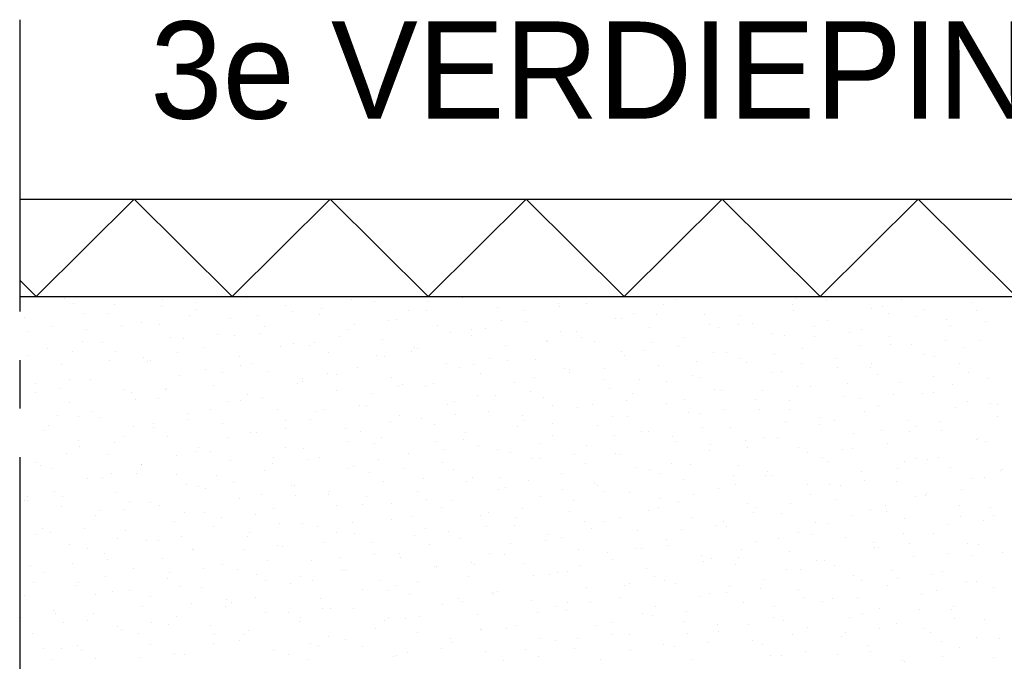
# Model space of a CAD drawing. Extents: x -940 to 22840, y -452 to 16368.
# Tile 17 of 50: x 15978 to 16485, y 3928 to 4258. Entities that reach past the tile are written whole.
import ezdxf

# ---------------------------------------------------------------- set-up
doc = ezdxf.new("R2010")
doc.units = 0
doc.header["$LTSCALE"] = 20
doc.linetypes.add('2322107', pattern=[2000, 1000, 1000])
doc.linetypes.add('CENTER2', pattern=[11.25, 7.5, -1.25, 1.25, -1.25])
for name, color, linetype in [('BOUW', 8, 'CONTINUOUS'), ('WL561---_AANVOER', 4, 'CONTINUOUS'), ('WL570---', 3, 'CONTINUOUS')]:
    doc.layers.add(name, color=color, linetype=linetype)
doc.styles.add('BURO-025', font='BUROFONT.shx', dxfattribs={"height": 50})

msp = doc.modelspace()

# ---------------------------------------------------------------- linework, layer by layer
at = {"layer": 'BOUW'}
for p, q in [((15978.49, 4165.65), (16644.75, 4165.65)), ((15986.88, 4115.65), (16037.27, 4165.65)), ((16037.27, 4165.65), (16087.65, 4115.65)), ((16087.65, 4115.65), (16138.04, 4165.65)), ((16138.04, 4165.65), (16188.42, 4115.65)), ((16188.42, 4115.65), (16238.81, 4165.65)), ((16238.81, 4165.65), (16289.2, 4115.65)), ((16289.2, 4115.65), (16339.58, 4165.65)), ((16339.58, 4165.65), (16389.97, 4115.65)), ((16389.97, 4115.65), (16440.35, 4165.65)), ((16440.35, 4165.65), (16490.74, 4115.65)), ((15978.49, 4123.98), (15986.88, 4115.65)), ((15978.49, 4115.65), (16644.75, 4115.65))]:
    msp.add_line(p, q, dxfattribs=at)
at = {"layer": 'WL570---', "color": 8, "linetype": 'CENTER2'}
msp.add_line((15978.49, 4258), (15978.49, 3598.26), dxfattribs=at)
at = {"layer": 'WL570---', "color": 8}
for p, q in [((16206.35, 4115.14), (16206.35, 4115.14)), ((16001.54, 4114.79), (16001.54, 4114.79)), ((16006.14, 4112.1), (16006.14, 4112.1)), ((16027.37, 4111.4), (16027.37, 4111.4)), ((16051.18, 4110.34), (16051.18, 4110.34)), ((16051.85, 4114.09), (16051.85, 4114.09)), ((16068.93, 4112.35), (16068.93, 4112.35)), ((16095.27, 4114.89), (16095.27, 4114.89)), ((16114.96, 4111.01), (16114.96, 4111.01)), ((16149.26, 4114.13), (16149.26, 4114.13)), ((16160.67, 4112.99), (16160.67, 4112.99)), ((16188.6, 4113.13), (16188.6, 4113.13)), ((16206.38, 4114.98), (16206.38, 4114.98)), ((16224.04, 4110.2), (16224.04, 4110.2)), ((16255.72, 4112.15), (16255.72, 4112.15)), ((16255.99, 4110.69), (16255.99, 4110.69)), ((16269.75, 4112.19), (16269.75, 4112.19)), ((16309.71, 4111.39), (16309.71, 4111.39)), ((16315.46, 4114.17), (16315.46, 4114.17)), ((16375.65, 4111.47), (16375.65, 4111.47)), ((16377.61, 4114.88), (16377.61, 4114.88)), ((16393.4, 4113.48), (16393.4, 4113.48)), ((16421.96, 4110.51), (16421.96, 4110.51)), ((16431.6, 4114.12), (16431.6, 4114.12)), ((16467.67, 4112.5), (16467.67, 4112.5)), ((15981.15, 4105.11), (15981.15, 4105.11)), ((16011.95, 4106.68), (16011.95, 4106.68)), ((16023.54, 4107.03), (16023.54, 4107.03)), ((16065.94, 4105.92), (16065.94, 4105.92)), ((16069.25, 4109.02), (16069.25, 4109.02)), ((16100.82, 4105.89), (16100.82, 4105.89)), ((16118.57, 4107.9), (16118.57, 4107.9)), ((16132.61, 4106.22), (16132.61, 4106.22)), ((16133.84, 4109.41), (16133.84, 4109.41)), ((16178.32, 4108.21), (16178.32, 4108.21)), ((16187.82, 4108.65), (16187.82, 4108.65)), ((16238.24, 4108.68), (16238.24, 4108.68)), ((16294.29, 4106.67), (16294.29, 4106.67)), ((16305.63, 4106.24), (16305.63, 4106.24)), ((16330.54, 4106.53), (16330.54, 4106.53)), ((16348.28, 4105.91), (16348.28, 4105.91)), ((16376.25, 4108.52), (16376.25, 4108.52)), ((16416.18, 4109.4), (16416.18, 4109.4)), ((16425.29, 4107.02), (16425.29, 4107.02)), ((16439.36, 4105.44), (16439.36, 4105.44)), ((16443.04, 4109.03), (16443.04, 4109.03)), ((16470.17, 4108.64), (16470.17, 4108.64)), ((15995.48, 4100.26), (15995.48, 4100.26)), ((16030.79, 4100.66), (16030.79, 4100.66)), ((16041.19, 4102.25), (16041.19, 4102.25)), ((16050.51, 4101.21), (16050.51, 4101.21)), ((16086.9, 4104.23), (16086.9, 4104.23)), ((16104.5, 4100.45), (16104.5, 4100.45)), ((16150.46, 4101.44), (16150.46, 4101.44)), ((16168.21, 4103.45), (16168.21, 4103.45)), ((16172.4, 4103.94), (16172.4, 4103.94)), ((16193.41, 4100.57), (16193.41, 4100.57)), ((16226.39, 4103.18), (16226.39, 4103.18)), ((16239.12, 4102.56), (16239.12, 4102.56)), ((16284.83, 4104.55), (16284.83, 4104.55)), ((16287.88, 4104.23), (16287.88, 4104.23)), ((16332.85, 4101.19), (16332.85, 4101.19)), ((16347.94, 4101.46), (16347.94, 4101.46)), ((16355.26, 4101.79), (16355.26, 4101.79)), ((16386.84, 4100.43), (16386.84, 4100.43)), ((16393.65, 4103.45), (16393.65, 4103.45)), ((16454.74, 4103.93), (16454.74, 4103.93)), ((16457.01, 4100.66), (16457.01, 4100.66)), ((16474.93, 4102.56), (16474.93, 4102.56)), ((15982.62, 4097.71), (15982.62, 4097.71)), ((16013.04, 4098.65), (16013.04, 4098.65)), ((16080.43, 4096.21), (16080.43, 4096.21)), ((16089.08, 4095.73), (16089.08, 4095.73)), ((16101.98, 4096.6), (16101.98, 4096.6)), ((16143.07, 4094.97), (16143.07, 4094.97)), ((16147.7, 4098.58), (16147.7, 4098.58)), ((16200.1, 4096.99), (16200.1, 4096.99)), ((16210.8, 4095.5), (16210.8, 4095.5)), ((16210.97, 4098.46), (16210.97, 4098.46)), ((16217.85, 4099), (16217.85, 4099)), ((16256.51, 4097.49), (16256.51, 4097.49)), ((16264.96, 4097.7), (16264.96, 4097.7)), ((16302.23, 4099.48), (16302.23, 4099.48)), ((16337.51, 4099.78), (16337.51, 4099.78)), ((16365.59, 4096.68), (16365.59, 4096.68)), ((16371.42, 4095.72), (16371.42, 4095.72)), ((16387.15, 4095.32), (16387.15, 4095.32)), ((16404.9, 4097.34), (16404.9, 4097.34)), ((16411.3, 4098.67), (16411.3, 4098.67)), ((16425.41, 4094.96), (16425.41, 4094.96)), ((16010.56, 4092.62), (16010.56, 4092.62)), ((16021.18, 4092.24), (16021.18, 4092.24)), ((16056.27, 4094.61), (16056.27, 4094.61)), ((16062.68, 4094.2), (16062.68, 4094.2)), ((16119.38, 4091.53), (16119.38, 4091.53)), ((16127.65, 4090.26), (16127.65, 4090.26)), ((16130.07, 4091.76), (16130.07, 4091.76)), ((16165.09, 4093.51), (16165.09, 4093.51)), ((16228.46, 4090.72), (16228.46, 4090.72)), ((16249.53, 4092.99), (16249.53, 4092.99)), ((16249.74, 4092.54), (16249.74, 4092.54)), ((16267.48, 4094.55), (16267.48, 4094.55)), ((16274.17, 4092.7), (16274.17, 4092.7)), ((16303.52, 4092.23), (16303.52, 4092.23)), ((16317.12, 4090.09), (16317.12, 4090.09)), ((16319.88, 4094.69), (16319.88, 4094.69)), ((16409.99, 4090.24), (16409.99, 4090.24)), ((16426.38, 4091.03), (16426.38, 4091.03)), ((16436.79, 4090.87), (16436.79, 4090.87)), ((16454.54, 4092.88), (16454.54, 4092.88)), ((16472.09, 4093.02), (16472.09, 4093.02)), ((15982.25, 4085.56), (15982.25, 4085.56)), ((15992.65, 4088.97), (15992.65, 4088.97)), ((16005.76, 4087.52), (16005.76, 4087.52)), ((16027.96, 4087.55), (16027.96, 4087.55)), ((16059.75, 4086.76), (16059.75, 4086.76)), ((16073.67, 4089.54), (16073.67, 4089.54)), ((16091.32, 4084.75), (16091.32, 4084.75)), ((16112.32, 4089.75), (16112.32, 4089.75)), ((16137.03, 4086.74), (16137.03, 4086.74)), ((16161.96, 4085.3), (16161.96, 4085.3)), ((16166.21, 4084.78), (16166.21, 4084.78)), ((16179.71, 4087.31), (16179.71, 4087.31)), ((16181.64, 4089.49), (16181.64, 4089.49)), ((16182.74, 4088.73), (16182.74, 4088.73)), ((16288.1, 4087.51), (16288.1, 4087.51)), ((16289.25, 4085.07), (16289.25, 4085.07)), ((16299.37, 4088.08), (16299.37, 4088.08)), ((16334.96, 4087.05), (16334.96, 4087.05)), ((16342.09, 4086.75), (16342.09, 4086.75)), ((16366.76, 4085.64), (16366.76, 4085.64)), ((16380.67, 4089.04), (16380.67, 4089.04)), ((16443.78, 4085.96), (16443.78, 4085.96)), ((16448.55, 4084.77), (16448.55, 4084.77)), ((16463.98, 4089.48), (16463.98, 4089.48)), ((15999.9, 4080.78), (15999.9, 4080.78)), ((16024.54, 4082.51), (16024.54, 4082.51)), ((16042.29, 4084.52), (16042.29, 4084.52)), ((16044.33, 4082.05), (16044.33, 4082.05)), ((16045.61, 4082.77), (16045.61, 4082.77)), ((16091.93, 4080.07), (16091.93, 4080.07)), ((16098.31, 4081.29), (16098.31, 4081.29)), ((16197.83, 4081.09), (16197.83, 4081.09)), ((16211.59, 4080.84), (16211.59, 4080.84)), ((16220.2, 4084.02), (16220.2, 4084.02)), ((16229.34, 4082.85), (16229.34, 4082.85)), ((16243.54, 4083.08), (16243.54, 4083.08)), ((16306.64, 4080), (16306.64, 4080)), ((16326.67, 4082.04), (16326.67, 4082.04)), ((16349.01, 4083.63), (16349.01, 4083.63)), ((16352.36, 4081.98), (16352.36, 4081.98)), ((16380.65, 4081.28), (16380.65, 4081.28)), ((16398.07, 4083.97), (16398.07, 4083.97)), ((16416.4, 4081.19), (16416.4, 4081.19)), ((16461.43, 4081.17), (16461.43, 4081.17)), ((16060.69, 4075.13), (16060.69, 4075.13)), ((16074.18, 4078.06), (16074.18, 4078.06)), ((16082.89, 4076.57), (16082.89, 4076.57)), ((16106.4, 4077.11), (16106.4, 4077.11)), ((16136.88, 4075.81), (16136.88, 4075.81)), ((16141.56, 4075.61), (16141.56, 4075.61)), ((16152.12, 4079.1), (16152.12, 4079.1)), ((16204.78, 4079.3), (16204.78, 4079.3)), ((16215.22, 4076.02), (16215.22, 4076.02)), ((16258.77, 4078.54), (16258.77, 4078.54)), ((16260.93, 4078.01), (16260.93, 4078.01)), ((16261.23, 4076.39), (16261.23, 4076.39)), ((16278.98, 4078.4), (16278.98, 4078.4)), ((16324.3, 4075.21), (16324.3, 4075.21)), ((16365.23, 4076.56), (16365.23, 4076.56)), ((16370.01, 4077.2), (16370.01, 4077.2)), ((16398.65, 4079.18), (16398.65, 4079.18)), ((16415.72, 4079.19), (16415.72, 4079.19)), ((16419.22, 4075.8), (16419.22, 4075.8)), ((16448.29, 4074.73), (16448.29, 4074.73)), ((16466.04, 4076.74), (16466.04, 4076.74)), ((15986.4, 4070.81), (15986.4, 4070.81)), ((16004.15, 4072.83), (16004.15, 4072.83)), ((16014.98, 4073.14), (16014.98, 4073.14)), ((16014.99, 4073.08), (16014.99, 4073.08)), ((16078.09, 4070.06), (16078.09, 4070.06)), ((16121.46, 4071.1), (16121.46, 4071.1)), ((16123.8, 4072.04), (16123.8, 4072.04)), ((16123.82, 4073.6), (16123.82, 4073.6)), ((16169.51, 4074.03), (16169.51, 4074.03)), ((16175.45, 4070.34), (16175.45, 4070.34)), ((16191.2, 4071.16), (16191.2, 4071.16)), ((16232.87, 4071.24), (16232.87, 4071.24)), ((16243.34, 4073.83), (16243.34, 4073.83)), ((16278.59, 4073.22), (16278.59, 4073.22)), ((16297.33, 4073.07), (16297.33, 4073.07)), ((16310.87, 4071.94), (16310.87, 4071.94)), ((16328.62, 4073.95), (16328.62, 4073.95)), ((16403.8, 4071.08), (16403.8, 4071.08)), ((16430.8, 4071.55), (16430.8, 4071.55)), ((16457.79, 4070.32), (16457.79, 4070.32)), ((16476.51, 4073.54), (16476.51, 4073.54)), ((15986.67, 4066.08), (15986.67, 4066.08)), ((15999.57, 4068.36), (15999.57, 4068.36)), ((16032.38, 4068.07), (16032.38, 4068.07)), ((16036.04, 4066.36), (16036.04, 4066.36)), ((16053.56, 4067.6), (16053.56, 4067.6)), ((16053.79, 4068.37), (16053.79, 4068.37)), ((16095.74, 4065.27), (16095.74, 4065.27)), ((16141.45, 4067.26), (16141.45, 4067.26)), ((16160.02, 4065.62), (16160.02, 4065.62)), ((16173.45, 4069.15), (16173.45, 4069.15)), ((16187.16, 4069.25), (16187.16, 4069.25)), ((16214.01, 4064.86), (16214.01, 4064.86)), ((16223.09, 4064.7), (16223.09, 4064.7)), ((16240.84, 4066.71), (16240.84, 4066.71)), ((16281.91, 4068.35), (16281.91, 4068.35)), ((16293.67, 4065.58), (16293.67, 4065.58)), ((16335.9, 4067.59), (16335.9, 4067.59)), ((16339.38, 4067.57), (16339.38, 4067.57)), ((16360.51, 4067.49), (16360.51, 4067.49)), ((16378.26, 4069.5), (16378.26, 4069.5)), ((16385.09, 4069.56), (16385.09, 4069.56)), ((16427.9, 4065.05), (16427.9, 4065.05)), ((16442.36, 4065.61), (16442.36, 4065.61)), ((16448.2, 4066.48), (16448.2, 4066.48)), ((16004.32, 4061.3), (16004.32, 4061.3)), ((16038.14, 4062.89), (16038.14, 4062.89)), ((16050.03, 4063.28), (16050.03, 4063.28)), ((16085.67, 4061.91), (16085.67, 4061.91)), ((16092.13, 4062.13), (16092.13, 4062.13)), ((16103.42, 4063.92), (16103.42, 4063.92)), ((16153.06, 4059.47), (16153.06, 4059.47)), ((16156.54, 4059.62), (16156.54, 4059.62)), ((16198.59, 4060.15), (16198.59, 4060.15)), ((16202.25, 4061.61), (16202.25, 4061.61)), ((16247.96, 4063.6), (16247.96, 4063.6)), ((16272.73, 4060.25), (16272.73, 4060.25)), ((16290.48, 4062.26), (16290.48, 4062.26)), ((16311.06, 4060.51), (16311.06, 4060.51)), ((16320.48, 4062.88), (16320.48, 4062.88)), ((16356.78, 4062.5), (16356.78, 4062.5)), ((16374.47, 4062.12), (16374.47, 4062.12)), ((16402.49, 4064.49), (16402.49, 4064.49)), ((16410.15, 4063.04), (16410.15, 4063.04)), ((16420.14, 4059.71), (16420.14, 4059.71)), ((16465.85, 4061.69), (16465.85, 4061.69)), ((16477.54, 4060.6), (16477.54, 4060.6)), ((16480.93, 4060.13), (16480.93, 4060.13)), ((15997.9, 4054.67), (15997.9, 4054.67)), ((16015.64, 4056.68), (16015.64, 4056.68)), ((16065.11, 4055.65), (16065.11, 4055.65)), ((16076.7, 4057.41), (16076.7, 4057.41)), ((16110.82, 4057.63), (16110.82, 4057.63)), ((16130.69, 4056.65), (16130.69, 4056.65)), ((16135.31, 4057.46), (16135.31, 4057.46)), ((16173.93, 4054.55), (16173.93, 4054.55)), ((16202.7, 4055.02), (16202.7, 4055.02)), ((16219.64, 4056.54), (16219.64, 4056.54)), ((16237.16, 4054.67), (16237.16, 4054.67)), ((16252.58, 4059.38), (16252.58, 4059.38)), ((16265.35, 4058.53), (16265.35, 4058.53)), ((16322.37, 4055.8), (16322.37, 4055.8)), ((16328.72, 4055.73), (16328.72, 4055.73)), ((16340.12, 4057.81), (16340.12, 4057.81)), ((16359.04, 4057.4), (16359.04, 4057.4)), ((16374.43, 4057.72), (16374.43, 4057.72)), ((16413.03, 4056.64), (16413.03, 4056.64)), ((16459.79, 4058.59), (16459.79, 4058.59)), ((16008.8, 4053.92), (16008.8, 4053.92)), ((16019.4, 4053.66), (16019.4, 4053.66)), ((16047.53, 4050.22), (16047.53, 4050.22)), ((16065.28, 4052.23), (16065.28, 4052.23)), ((16082.51, 4050.58), (16082.51, 4050.58)), ((16115.27, 4051.94), (16115.27, 4051.94)), ((16128.22, 4052.56), (16128.22, 4052.56)), ((16169.26, 4051.18), (16169.26, 4051.18)), ((16184.95, 4053.01), (16184.95, 4053.01)), ((16191.58, 4049.77), (16191.58, 4049.77)), ((16237.29, 4051.75), (16237.29, 4051.75)), ((16252.34, 4050.57), (16252.34, 4050.57)), ((16283.01, 4053.74), (16283.01, 4053.74)), ((16291.14, 4053.91), (16291.14, 4053.91)), ((16372.01, 4051.35), (16372.01, 4051.35)), ((16389.51, 4050.08), (16389.51, 4050.08)), ((16389.76, 4053.36), (16389.76, 4053.36)), ((16397.61, 4051.93), (16397.61, 4051.93)), ((16435.22, 4052.07), (16435.22, 4052.07)), ((16451.6, 4051.17), (16451.6, 4051.17)), ((16480.93, 4054.05), (16480.93, 4054.05)), ((15991.09, 4046.6), (15991.09, 4046.6)), ((15993.38, 4049.21), (15993.38, 4049.21)), ((16036.8, 4048.59), (16036.8, 4048.59)), ((16047.37, 4048.45), (16047.37, 4048.45)), ((16097.17, 4045.77), (16097.17, 4045.77)), ((16100.16, 4045.79), (16100.16, 4045.79)), ((16114.92, 4047.78), (16114.92, 4047.78)), ((16145.87, 4047.78), (16145.87, 4047.78)), ((16153.83, 4046.46), (16153.83, 4046.46)), ((16207.82, 4045.7), (16207.82, 4045.7)), ((16234.59, 4048.56), (16234.59, 4048.56)), ((16275.72, 4049.19), (16275.72, 4049.19)), ((16298.09, 4046.1), (16298.09, 4046.1)), ((16301.98, 4046.12), (16301.98, 4046.12)), ((16329.71, 4048.43), (16329.71, 4048.43)), ((16343.8, 4048.09), (16343.8, 4048.09)), ((16406.91, 4045.01), (16406.91, 4045.01)), ((16421.65, 4046.89), (16421.65, 4046.89)), ((16436.17, 4046.45), (16436.17, 4046.45)), ((16439.4, 4048.91), (16439.4, 4048.91)), ((16452.62, 4047), (16452.62, 4047)), ((16008.74, 4041.82), (16008.74, 4041.82)), ((16027.14, 4040.54), (16027.14, 4040.54)), ((16031.95, 4043.73), (16031.95, 4043.73)), ((16054.45, 4043.8), (16054.45, 4043.8)), ((16085.94, 4042.97), (16085.94, 4042.97)), ((16146.81, 4041.32), (16146.81, 4041.32)), ((16160.96, 4040.14), (16160.96, 4040.14)), ((16164.56, 4043.33), (16164.56, 4043.33)), ((16192.4, 4040.99), (16192.4, 4040.99)), ((16206.67, 4042.13), (16206.67, 4042.13)), ((16246.39, 4040.23), (16246.39, 4040.23)), ((16252.38, 4044.12), (16252.38, 4044.12)), ((16284.23, 4044.11), (16284.23, 4044.11)), ((16314.29, 4043.72), (16314.29, 4043.72)), ((16315.48, 4041.03), (16315.48, 4041.03)), ((16333.87, 4039.65), (16333.87, 4039.65)), ((16351.62, 4041.67), (16351.62, 4041.67)), ((16361.2, 4043.02), (16361.2, 4043.02)), ((16368.28, 4042.96), (16368.28, 4042.96)), ((16424.56, 4040.22), (16424.56, 4040.22)), ((16470.27, 4042.21), (16470.27, 4042.21)), ((16471.29, 4042.44), (16471.29, 4042.44)), ((16474.74, 4040.97), (16474.74, 4040.97)), ((16002.62, 4034.76), (16002.62, 4034.76)), ((16009.39, 4038.53), (16009.39, 4038.53)), ((16023.82, 4034.18), (16023.82, 4034.18)), ((16069.53, 4036.16), (16069.53, 4036.16)), ((16070.51, 4038.25), (16070.51, 4038.25)), ((16076.78, 4036.09), (16076.78, 4036.09)), ((16115.24, 4038.15), (16115.24, 4038.15)), ((16124.5, 4037.49), (16124.5, 4037.49)), ((16178.35, 4035.07), (16178.35, 4035.07)), ((16196.45, 4036.87), (16196.45, 4036.87)), ((16214.2, 4038.88), (16214.2, 4038.88)), ((16224.06, 4037.06), (16224.06, 4037.06)), ((16230.97, 4035.51), (16230.97, 4035.51)), ((16263.84, 4034.43), (16263.84, 4034.43)), ((16269.77, 4039.05), (16269.77, 4039.05)), ((16284.96, 4034.75), (16284.96, 4034.75)), ((16287.43, 4034.26), (16287.43, 4034.26)), ((16333.14, 4036.25), (16333.14, 4036.25)), ((16352.85, 4038.24), (16352.85, 4038.24)), ((16378.85, 4038.24), (16378.85, 4038.24)), ((16383.51, 4035.2), (16383.51, 4035.2)), ((16401.26, 4037.21), (16401.26, 4037.21)), ((16406.84, 4037.48), (16406.84, 4037.48)), ((15987.19, 4030.05), (15987.19, 4030.05)), ((16041.18, 4029.29), (16041.18, 4029.29)), ((16041.22, 4029.11), (16041.22, 4029.11)), ((16059.03, 4034.08), (16059.03, 4034.08)), ((16086.93, 4031.09), (16086.93, 4031.09)), ((16108.67, 4029.63), (16108.67, 4029.63)), ((16109.08, 4032.78), (16109.08, 4032.78)), ((16126.42, 4031.64), (16126.42, 4031.64)), ((16132.64, 4033.08), (16132.64, 4033.08)), ((16163.07, 4032.02), (16163.07, 4032.02)), ((16196, 4030.28), (16196, 4030.28)), ((16241.71, 4032.27), (16241.71, 4032.27)), ((16246.09, 4032.41), (16246.09, 4032.41)), ((16269.53, 4030.04), (16269.53, 4030.04)), ((16313.48, 4029.97), (16313.48, 4029.97)), ((16323.52, 4029.28), (16323.52, 4029.28)), ((16391.42, 4032.77), (16391.42, 4032.77)), ((16393.93, 4030.6), (16393.93, 4030.6)), ((16433.15, 4030.75), (16433.15, 4030.75)), ((16439.64, 4032.59), (16439.64, 4032.59)), ((16445.41, 4032.01), (16445.41, 4032.01)), ((16450.9, 4032.76), (16450.9, 4032.76)), ((15989, 4028.85), (15989, 4028.85)), ((15995.51, 4027.12), (15995.51, 4027.12)), ((16025.76, 4024.57), (16025.76, 4024.57)), ((16038.64, 4024.4), (16038.64, 4024.4)), ((16058.87, 4024.32), (16058.87, 4024.32)), ((16104.58, 4026.31), (16104.58, 4026.31)), ((16147.65, 4027.3), (16147.65, 4027.3)), ((16150.29, 4028.3), (16150.29, 4028.3)), ((16158.31, 4025.17), (16158.31, 4025.17)), ((16176.06, 4027.18), (16176.06, 4027.18)), ((16201.63, 4026.54), (16201.63, 4026.54)), ((16256.8, 4024.63), (16256.8, 4024.63)), ((16295.73, 4027.96), (16295.73, 4027.96)), ((16302.51, 4026.62), (16302.51, 4026.62)), ((16308.1, 4024.56), (16308.1, 4024.56)), ((16348.22, 4028.61), (16348.22, 4028.61)), ((16363.12, 4025.52), (16363.12, 4025.52)), ((16411.33, 4025.53), (16411.33, 4025.53)), ((16429.99, 4027.29), (16429.99, 4027.29)), ((16457.04, 4027.52), (16457.04, 4027.52)), ((16482.79, 4026.3), (16482.79, 4026.3)), ((16483.98, 4026.53), (16483.98, 4026.53)), ((16013.16, 4022.33), (16013.16, 4022.33)), ((16020.89, 4022.39), (16020.89, 4022.39)), ((16064.32, 4019.1), (16064.32, 4019.1)), ((16079.75, 4023.81), (16079.75, 4023.81)), ((16088.28, 4019.94), (16088.28, 4019.94)), ((16165.37, 4020.66), (16165.37, 4020.66)), ((16186.21, 4021.83), (16186.21, 4021.83)), ((16207.95, 4020.72), (16207.95, 4020.72)), ((16211.09, 4022.65), (16211.09, 4022.65)), ((16225.7, 4022.73), (16225.7, 4022.73)), ((16240.2, 4021.07), (16240.2, 4021.07)), ((16274.19, 4019.56), (16274.19, 4019.56)), ((16319.9, 4021.55), (16319.9, 4021.55)), ((16345.37, 4023.51), (16345.37, 4023.51)), ((16346.66, 4019.08), (16346.66, 4019.08)), ((16362.09, 4023.8), (16362.09, 4023.8)), ((16365.62, 4023.54), (16365.62, 4023.54)), ((16395.01, 4019.06), (16395.01, 4019.06)), ((16412.76, 4021.07), (16412.76, 4021.07)), ((16428.98, 4020.74), (16428.98, 4020.74)), ((16468.55, 4021.82), (16468.55, 4021.82)), ((16474.69, 4022.73), (16474.69, 4022.73)), ((15996.43, 4015.6), (15996.43, 4015.6)), ((16028.24, 4014.7), (16028.24, 4014.7)), ((16070.53, 4017.93), (16070.53, 4017.93)), ((16073.95, 4016.68), (16073.95, 4016.68)), ((16118.31, 4018.34), (16118.31, 4018.34)), ((16119.66, 4018.67), (16119.66, 4018.67)), ((16137.92, 4015.49), (16137.92, 4015.49)), ((16182.77, 4015.59), (16182.77, 4015.59)), ((16224.78, 4016.35), (16224.78, 4016.35)), ((16228.48, 4017.58), (16228.48, 4017.58)), ((16257.59, 4016.27), (16257.59, 4016.27)), ((16275.34, 4018.28), (16275.34, 4018.28)), ((16278.77, 4015.59), (16278.77, 4015.59)), ((16291.85, 4014.78), (16291.85, 4014.78)), ((16337.56, 4016.77), (16337.56, 4016.77)), ((16383.27, 4018.75), (16383.27, 4018.75)), ((16400.65, 4018.32), (16400.65, 4018.32)), ((16444.65, 4014.61), (16444.65, 4014.61)), ((16462.4, 4016.62), (16462.4, 4016.62)), ((15981, 4010.89), (15981, 4010.89)), ((15982.53, 4012.71), (15982.53, 4012.71)), ((15982.75, 4010.69), (15982.75, 4010.69)), ((16000.5, 4012.7), (16000.5, 4012.7)), ((16034.99, 4010.13), (16034.99, 4010.13)), ((16045.64, 4009.63), (16045.64, 4009.63)), ((16091.35, 4011.61), (16091.35, 4011.61)), ((16102.89, 4013.62), (16102.89, 4013.62)), ((16120.17, 4013.48), (16120.17, 4013.48)), ((16137.06, 4013.6), (16137.06, 4013.6)), ((16156.88, 4012.86), (16156.88, 4012.86)), ((16169.81, 4009.03), (16169.81, 4009.03)), ((16187.56, 4011.04), (16187.56, 4011.04)), ((16200.42, 4010.8), (16200.42, 4010.8)), ((16246.13, 4012.79), (16246.13, 4012.79)), ((16263.34, 4010.88), (16263.34, 4010.88)), ((16307.23, 4011.82), (16307.23, 4011.82)), ((16317.33, 4010.12), (16317.33, 4010.12)), ((16324.98, 4013.83), (16324.98, 4013.83)), ((16352.64, 4009.13), (16352.64, 4009.13)), ((16374.62, 4009.38), (16374.62, 4009.38)), ((16385.23, 4013.61), (16385.23, 4013.61)), ((16398.35, 4011.12), (16398.35, 4011.12)), ((16439.22, 4012.85), (16439.22, 4012.85)), ((16444.06, 4013.1), (16444.06, 4013.1)), ((15999.93, 4007.64), (15999.93, 4007.64)), ((16019.57, 4005.41), (16019.57, 4005.41)), ((16032.39, 4006.24), (16032.39, 4006.24)), ((16050.14, 4008.25), (16050.14, 4008.25)), ((16063.29, 4004.84), (16063.29, 4004.84)), ((16073.56, 4004.65), (16073.56, 4004.65)), ((16099.78, 4003.8), (16099.78, 4003.8)), ((16109, 4006.83), (16109, 4006.83)), ((16141.46, 4008.15), (16141.46, 4008.15)), ((16154.71, 4008.82), (16154.71, 4008.82)), ((16195.45, 4007.38), (16195.45, 4007.38)), ((16219.45, 4004.58), (16219.45, 4004.58)), ((16237.2, 4006.59), (16237.2, 4006.59)), ((16261.22, 4005.15), (16261.22, 4005.15)), ((16301.91, 4005.4), (16301.91, 4005.4)), ((16306.93, 4007.14), (16306.93, 4007.14)), ((16355.9, 4004.64), (16355.9, 4004.64)), ((16356.87, 4007.37), (16356.87, 4007.37)), ((16370.04, 4004.06), (16370.04, 4004.06)), ((16415.75, 4006.05), (16415.75, 4006.05)), ((16423.8, 4008.13), (16423.8, 4008.13)), ((16424.26, 4004.93), (16424.26, 4004.93)), ((16461.46, 4008.03), (16461.46, 4008.03)), ((16477.79, 4007.37), (16477.79, 4007.37)), ((16017.58, 4002.85), (16017.58, 4002.85)), ((16058.14, 3999.94), (16058.14, 3999.94)), ((16082.03, 4001.79), (16082.03, 4001.79)), ((16112.12, 3999.18), (16112.12, 3999.18)), ((16124.08, 3999.19), (16124.08, 3999.19)), ((16149.42, 3999.35), (16149.42, 3999.35)), ((16169.79, 4001.18), (16169.79, 4001.18)), ((16180.02, 4002.67), (16180.02, 4002.67)), ((16215.51, 4003.17), (16215.51, 4003.17)), ((16234.01, 4001.91), (16234.01, 4001.91)), ((16269.09, 4000.13), (16269.09, 4000.13)), ((16278.61, 4000.08), (16278.61, 4000.08)), ((16286.84, 4002.14), (16286.84, 4002.14)), ((16324.32, 4002.07), (16324.32, 4002.07)), ((16340.48, 3999.93), (16340.48, 3999.93)), ((16387.69, 3999.27), (16387.69, 3999.27)), ((16394.47, 3999.17), (16394.47, 3999.17)), ((16406.51, 4002.92), (16406.51, 4002.92)), ((16433.4, 4001.26), (16433.4, 4001.26)), ((16462.36, 4002.66), (16462.36, 4002.66)), ((16473.9, 4000.48), (16473.9, 4000.48)), ((16479.11, 4003.25), (16479.11, 4003.25)), ((15990.24, 3996.45), (15990.24, 3996.45)), ((15994.25, 3994.55), (15994.25, 3994.55)), ((16012, 3996.56), (16012, 3996.56)), ((16032.66, 3995.21), (16032.66, 3995.21)), ((16078.37, 3997.2), (16078.37, 3997.2)), ((16096.7, 3994.46), (16096.7, 3994.46)), ((16131.67, 3997.34), (16131.67, 3997.34)), ((16141.48, 3994.12), (16141.48, 3994.12)), ((16150.69, 3993.7), (16150.69, 3993.7)), ((16187.19, 3996.11), (16187.19, 3996.11)), ((16199.06, 3994.9), (16199.06, 3994.9)), ((16218.59, 3997.19), (16218.59, 3997.19)), ((16232.9, 3998.1), (16232.9, 3998.1)), ((16272.58, 3996.43), (16272.58, 3996.43)), ((16296.27, 3995.3), (16296.27, 3995.3)), ((16318.73, 3995.68), (16318.73, 3995.68)), ((16336.48, 3997.69), (16336.48, 3997.69)), ((16341.98, 3997.29), (16341.98, 3997.29)), ((16379.04, 3994.45), (16379.04, 3994.45)), ((16433.03, 3993.69), (16433.03, 3993.69)), ((16456.15, 3998.47), (16456.15, 3998.47)), ((15986.95, 3993.23), (15986.95, 3993.23)), ((16028.8, 3990.97), (16028.8, 3990.97)), ((16043.89, 3990.1), (16043.89, 3990.1)), ((16050.06, 3990.14), (16050.06, 3990.14)), ((16061.64, 3992.11), (16061.64, 3992.11)), ((16095.77, 3992.13), (16095.77, 3992.13)), ((16135.27, 3988.99), (16135.27, 3988.99)), ((16159.13, 3989.33), (16159.13, 3989.33)), ((16181.31, 3992.89), (16181.31, 3992.89)), ((16204.84, 3991.32), (16204.84, 3991.32)), ((16248.7, 3990.45), (16248.7, 3990.45)), ((16250.55, 3993.31), (16250.55, 3993.31)), ((16257.15, 3991.72), (16257.15, 3991.72)), ((16311.14, 3990.96), (16311.14, 3990.96)), ((16357.06, 3989.65), (16357.06, 3989.65)), ((16368.37, 3991.23), (16368.37, 3991.23)), ((16386.12, 3993.24), (16386.12, 3993.24)), ((16402.77, 3991.64), (16402.77, 3991.64)), ((16417.61, 3988.97), (16417.61, 3988.97)), ((16435.76, 3988.78), (16435.76, 3988.78)), ((16448.48, 3993.62), (16448.48, 3993.62)), ((16004.35, 3988.16), (16004.35, 3988.16)), ((16013.38, 3986.25), (16013.38, 3986.25)), ((16067.37, 3985.49), (16067.37, 3985.49)), ((16067.71, 3985.36), (16067.71, 3985.36)), ((16093.53, 3985.65), (16093.53, 3985.65)), ((16111.28, 3987.66), (16111.28, 3987.66)), ((16113.42, 3987.35), (16113.42, 3987.35)), ((16189.26, 3988.23), (16189.26, 3988.23)), ((16219.93, 3983.68), (16219.93, 3983.68)), ((16230.95, 3988.44), (16230.95, 3988.44)), ((16265.64, 3985.67), (16265.64, 3985.67)), ((16280.59, 3983.98), (16280.59, 3983.98)), ((16295.72, 3986.24), (16295.72, 3986.24)), ((16298.34, 3986), (16298.34, 3986)), ((16311.35, 3987.66), (16311.35, 3987.66)), ((16349.71, 3985.48), (16349.71, 3985.48)), ((16374.45, 3984.58), (16374.45, 3984.58)), ((16418.01, 3986.77), (16418.01, 3986.77)), ((16420.17, 3986.56), (16420.17, 3986.56)), ((16465.88, 3988.55), (16465.88, 3988.55)), ((16471.6, 3988.21), (16471.6, 3988.21)), ((16483.53, 3983.77), (16483.53, 3983.77)), ((16022, 3983.37), (16022, 3983.37)), ((16023.5, 3980.42), (16023.5, 3980.42)), ((16051.95, 3980.78), (16051.95, 3980.78)), ((16105.94, 3980.02), (16105.94, 3980.02)), ((16128.5, 3979.71), (16128.5, 3979.71)), ((16143.17, 3981.2), (16143.17, 3981.2)), ((16160.92, 3983.21), (16160.92, 3983.21)), ((16173.83, 3983.51), (16173.83, 3983.51)), ((16174.21, 3981.7), (16174.21, 3981.7)), ((16210.56, 3978.76), (16210.56, 3978.76)), ((16227.82, 3982.75), (16227.82, 3982.75)), ((16237.32, 3978.61), (16237.32, 3978.61)), ((16283.03, 3980.6), (16283.03, 3980.6)), ((16328.74, 3982.59), (16328.74, 3982.59)), ((16330.23, 3979.53), (16330.23, 3979.53)), ((16334.29, 3980.77), (16334.29, 3980.77)), ((16347.98, 3981.54), (16347.98, 3981.54)), ((16388.28, 3980.01), (16388.28, 3980.01)), ((16392.11, 3979.79), (16392.11, 3979.79)), ((16437.82, 3981.78), (16437.82, 3981.78)), ((16456.17, 3983.5), (16456.17, 3983.5)), ((16467.65, 3982.32), (16467.65, 3982.32)), ((15984.05, 3977.29), (15984.05, 3977.29)), ((15991.37, 3973.75), (15991.37, 3973.75)), ((16005.75, 3978.41), (16005.75, 3978.41)), ((16037.08, 3975.73), (16037.08, 3975.73)), ((16055.39, 3973.96), (16055.39, 3973.96)), ((16073.14, 3975.97), (16073.14, 3975.97)), ((16082.79, 3977.72), (16082.79, 3977.72)), ((16090.51, 3975.3), (16090.51, 3975.3)), ((16144.5, 3974.54), (16144.5, 3974.54)), ((16145.9, 3974.64), (16145.9, 3974.64)), ((16191.61, 3976.63), (16191.61, 3976.63)), ((16192.81, 3976.74), (16192.81, 3976.74)), ((16212.4, 3978.04), (16212.4, 3978.04)), ((16254.97, 3973.83), (16254.97, 3973.83)), ((16260.2, 3974.3), (16260.2, 3974.3)), ((16266.39, 3977.27), (16266.39, 3977.27)), ((16300.68, 3975.82), (16300.68, 3975.82)), ((16346.4, 3977.8), (16346.4, 3977.8)), ((16372.85, 3975.29), (16372.85, 3975.29)), ((16379.87, 3975.08), (16379.87, 3975.08)), ((16397.62, 3977.09), (16397.62, 3977.09)), ((16426.84, 3974.53), (16426.84, 3974.53)), ((16452.9, 3974.14), (16452.9, 3974.14)), ((15985.36, 3968.73), (15985.36, 3968.73)), ((16008.76, 3968.67), (16008.76, 3968.67)), ((16022.61, 3971.81), (16022.61, 3971.81)), ((16054.48, 3970.66), (16054.48, 3970.66)), ((16100.19, 3972.65), (16100.19, 3972.65)), ((16105.03, 3969.5), (16105.03, 3969.5)), ((16122.78, 3971.52), (16122.78, 3971.52)), ((16129.08, 3969.83), (16129.08, 3969.83)), ((16163.55, 3969.85), (16163.55, 3969.85)), ((16183.07, 3969.07), (16183.07, 3969.07)), ((16209.26, 3971.84), (16209.26, 3971.84)), ((16242.45, 3972.29), (16242.45, 3972.29)), ((16250.97, 3972.56), (16250.97, 3972.56)), ((16304.95, 3971.8), (16304.95, 3971.8)), ((16309.84, 3969.85), (16309.84, 3969.85)), ((16361.48, 3970.17), (16361.48, 3970.17)), ((16407.19, 3972.15), (16407.19, 3972.15)), ((16411.42, 3969.82), (16411.42, 3969.82)), ((16429.5, 3970.63), (16429.5, 3970.63)), ((16447.25, 3972.64), (16447.25, 3972.64)), ((16465.41, 3969.06), (16465.41, 3969.06)), ((16470.3, 3969.07), (16470.3, 3969.07)), ((16007.19, 3967.1), (16007.19, 3967.1)), ((16026.42, 3963.89), (16026.42, 3963.89)), ((16035, 3964.28), (16035, 3964.28)), ((16061.18, 3966.34), (16061.18, 3966.34)), ((16072.13, 3965.88), (16072.13, 3965.88)), ((16117.84, 3967.87), (16117.84, 3967.87)), ((16154.67, 3965.05), (16154.67, 3965.05)), ((16167.64, 3964.35), (16167.64, 3964.35)), ((16172.42, 3967.06), (16172.42, 3967.06)), ((16221.63, 3963.59), (16221.63, 3963.59)), ((16224.35, 3964.2), (16224.35, 3964.2)), ((16270.06, 3966.19), (16270.06, 3966.19)), ((16289.53, 3967.08), (16289.53, 3967.08)), ((16292.09, 3967.84), (16292.09, 3967.84)), ((16315.77, 3968.18), (16315.77, 3968.18)), ((16341.73, 3963.39), (16341.73, 3963.39)), ((16343.52, 3966.32), (16343.52, 3966.32)), ((16359.47, 3965.4), (16359.47, 3965.4)), ((16378.87, 3965.1), (16378.87, 3965.1)), ((16424.59, 3967.08), (16424.59, 3967.08)), ((16449.98, 3964.34), (16449.98, 3964.34)), ((16479.14, 3966.18), (16479.14, 3966.18)), ((15980.71, 3961.9), (15980.71, 3961.9)), ((16017.25, 3962.26), (16017.25, 3962.26)), ((16045.76, 3961.62), (16045.76, 3961.62)), ((16084.64, 3959.82), (16084.64, 3959.82)), ((16087.21, 3958.24), (16087.21, 3958.24)), ((16099.75, 3960.86), (16099.75, 3960.86)), ((16132.92, 3960.23), (16132.92, 3960.23)), ((16178.63, 3962.21), (16178.63, 3962.21)), ((16204.31, 3960.6), (16204.31, 3960.6)), ((16206.21, 3958.88), (16206.21, 3958.88)), ((16222.06, 3962.61), (16222.06, 3962.61)), ((16241.74, 3959.13), (16241.74, 3959.13)), ((16287.45, 3961.12), (16287.45, 3961.12)), ((16328.1, 3961.61), (16328.1, 3961.61)), ((16333.16, 3963.11), (16333.16, 3963.11)), ((16350.82, 3958.32), (16350.82, 3958.32)), ((16382.09, 3960.85), (16382.09, 3960.85)), ((16391.36, 3958.94), (16391.36, 3958.94)), ((16396.53, 3960.31), (16396.53, 3960.31)), ((16409.11, 3960.95), (16409.11, 3960.95)), ((16442.24, 3962.3), (16442.24, 3962.3)), ((15995.79, 3954.26), (15995.79, 3954.26)), ((16041.5, 3956.25), (16041.5, 3956.25)), ((16066.89, 3957.81), (16066.89, 3957.81)), ((16084.32, 3956.14), (16084.32, 3956.14)), ((16104.61, 3953.17), (16104.61, 3953.17)), ((16116.53, 3953.36), (16116.53, 3953.36)), ((16134.28, 3955.37), (16134.28, 3955.37)), ((16138.31, 3955.38), (16138.31, 3955.38)), ((16150.32, 3955.16), (16150.32, 3955.16)), ((16196.03, 3957.14), (16196.03, 3957.14)), ((16244.78, 3953.4), (16244.78, 3953.4)), ((16253.95, 3956.15), (16253.95, 3956.15)), ((16259.39, 3954.35), (16259.39, 3954.35)), ((16260.2, 3958.12), (16260.2, 3958.12)), ((16271.7, 3958.16), (16271.7, 3958.16)), ((16305.1, 3956.34), (16305.1, 3956.34)), ((16321.33, 3953.71), (16321.33, 3953.71)), ((16366.66, 3956.13), (16366.66, 3956.13)), ((16420.65, 3955.37), (16420.65, 3955.37)), ((16441, 3954.49), (16441, 3954.49)), ((16457.32, 3954.66), (16457.32, 3954.66)), ((16458.75, 3956.5), (16458.75, 3956.5)), ((15979.11, 3950.57), (15979.11, 3950.57)), ((15996.86, 3952.58), (15996.86, 3952.58)), ((16013.18, 3949.19), (16013.18, 3949.19)), ((16016.43, 3952.65), (16016.43, 3952.65)), ((16046.5, 3948.13), (16046.5, 3948.13)), ((16058.9, 3951.18), (16058.9, 3951.18)), ((16122.26, 3948.38), (16122.26, 3948.38)), ((16122.89, 3950.67), (16122.89, 3950.67)), ((16166.17, 3948.91), (16166.17, 3948.91)), ((16167.97, 3950.37), (16167.97, 3950.37)), ((16176.88, 3949.91), (16176.88, 3949.91)), ((16183.92, 3950.92), (16183.92, 3950.92)), ((16213.68, 3952.36), (16213.68, 3952.36)), ((16298.77, 3952.64), (16298.77, 3952.64)), ((16303.58, 3951.7), (16303.58, 3951.7)), ((16320.19, 3948.7), (16320.19, 3948.7)), ((16365.9, 3950.68), (16365.9, 3950.68)), ((16370.97, 3949.26), (16370.97, 3949.26)), ((16405.23, 3950.66), (16405.23, 3950.66)), ((16411.61, 3952.67), (16411.61, 3952.67)), ((16459.22, 3949.9), (16459.22, 3949.9)), ((16474.72, 3949.59), (16474.72, 3949.59)), ((16001, 3947.94), (16001, 3947.94)), ((16028.75, 3946.12), (16028.75, 3946.12)), ((16030.84, 3944.41), (16030.84, 3944.41)), ((16054.99, 3947.18), (16054.99, 3947.18)), ((16076.55, 3946.4), (16076.55, 3946.4)), ((16096.14, 3943.68), (16096.14, 3943.68)), ((16161.46, 3945.19), (16161.46, 3945.19)), ((16215.44, 3944.43), (16215.44, 3944.43)), ((16215.81, 3944.46), (16215.81, 3944.46)), ((16228.77, 3944.72), (16228.77, 3944.72)), ((16233.56, 3946.47), (16233.56, 3946.47)), ((16274.48, 3946.71), (16274.48, 3946.71)), ((16283.34, 3947.93), (16283.34, 3947.93)), ((16337.33, 3947.16), (16337.33, 3947.16)), ((16337.58, 3943.63), (16337.58, 3943.63)), ((16353.22, 3947.25), (16353.22, 3947.25)), ((16383.29, 3945.61), (16383.29, 3945.61)), ((16420.61, 3944.81), (16420.61, 3944.81)), ((16429.01, 3947.6), (16429.01, 3947.6)), ((16443.8, 3945.18), (16443.8, 3945.18)), ((15985.13, 3942.42), (15985.13, 3942.42)), ((16039.57, 3942.46), (16039.57, 3942.46)), ((16078.39, 3941.67), (16078.39, 3941.67)), ((16091.63, 3938.76), (16091.63, 3938.76)), ((16093.56, 3941.7), (16093.56, 3941.7)), ((16137.34, 3940.75), (16137.34, 3940.75)), ((16145.78, 3939.23), (16145.78, 3939.23)), ((16183.05, 3942.73), (16183.05, 3942.73)), ((16200.02, 3939.72), (16200.02, 3939.72)), ((16246.16, 3939.65), (16246.16, 3939.65)), ((16254.01, 3938.96), (16254.01, 3938.96)), ((16265.44, 3940.01), (16265.44, 3940.01)), ((16283.19, 3942.02), (16283.19, 3942.02)), ((16291.87, 3941.64), (16291.87, 3941.64)), ((16321.91, 3942.45), (16321.91, 3942.45)), ((16355.24, 3938.84), (16355.24, 3938.84)), ((16375.9, 3941.69), (16375.9, 3941.69)), ((16400.95, 3940.83), (16400.95, 3940.83)), ((16402.86, 3942.8), (16402.86, 3942.8)), ((16446.66, 3942.82), (16446.66, 3942.82)), ((16452.5, 3938.34), (16452.5, 3938.34)), ((16470.25, 3940.36), (16470.25, 3940.36)), ((16482.36, 3939.71), (16482.36, 3939.71)), ((15990.61, 3934.43), (15990.61, 3934.43)), ((16000.21, 3934.78), (16000.21, 3934.78)), ((16008.36, 3936.44), (16008.36, 3936.44)), ((16010.24, 3933.49), (16010.24, 3933.49)), ((16045.92, 3936.77), (16045.92, 3936.77)), ((16078.13, 3936.99), (16078.13, 3936.99)), ((16109.03, 3933.69), (16109.03, 3933.69)), ((16128.03, 3937.22), (16128.03, 3937.22)), ((16132.12, 3936.23), (16132.12, 3936.23)), ((16154.74, 3935.68), (16154.74, 3935.68)), ((16195.41, 3934.78), (16195.41, 3934.78)), ((16200.45, 3937.66), (16200.45, 3937.66)), ((16238.59, 3934.24), (16238.59, 3934.24)), ((16263.81, 3934.87), (16263.81, 3934.87)), ((16292.58, 3933.48), (16292.58, 3933.48)), ((16309.52, 3936.85), (16309.52, 3936.85)), ((16315.08, 3935.56), (16315.08, 3935.56)), ((16332.83, 3937.57), (16332.83, 3937.57)), ((16360.47, 3936.97), (16360.47, 3936.97)), ((16382.47, 3933.11), (16382.47, 3933.11)), ((16414.46, 3936.21), (16414.46, 3936.21)), ((16416.03, 3933.19), (16416.03, 3933.19)), ((16461.74, 3935.18), (16461.74, 3935.18)), ((15994.81, 3928.78), (15994.81, 3928.78)), ((16017.6, 3929.71), (16017.6, 3929.71)), ((16040.25, 3929.98), (16040.25, 3929.98)), ((16058, 3931.99), (16058, 3931.99)), ((16063.32, 3931.7), (16063.32, 3931.7)), ((16116.7, 3931.51), (16116.7, 3931.51)), ((16126.68, 3928.9), (16126.68, 3928.9)), ((16170.69, 3930.75), (16170.69, 3930.75)), ((16172.39, 3930.89), (16172.39, 3930.89)), ((16177.66, 3932.77), (16177.66, 3932.77)), ((16218.1, 3932.88), (16218.1, 3932.88)), ((16227.3, 3928.32), (16227.3, 3928.32)), ((16245.05, 3930.33), (16245.05, 3930.33)), ((16277.15, 3928.77), (16277.15, 3928.77)), ((16324.61, 3929.22), (16324.61, 3929.22)), ((16364.72, 3931.1), (16364.72, 3931.1)), ((16370.32, 3931.2), (16370.32, 3931.2)), ((16399.04, 3931.5), (16399.04, 3931.5)), ((16432.11, 3928.66), (16432.11, 3928.66)), ((16433.43, 3928.12), (16433.43, 3928.12)), ((16453.03, 3930.74), (16453.03, 3930.74)), ((16479.14, 3930.11), (16479.14, 3930.11))]:
    msp.add_line(p, q, dxfattribs=at)

# ---------------------------------------------------------------- texts
at = {"layer": 'WL561---_AANVOER', "color": 2, "linetype": '2322107', "style": 'BURO-025'}
msp.add_text('3e VERDIEPING', height=50, dxfattribs=at).set_placement((16045.59, 4207.1))

doc.saveas('drawing.dxf')
